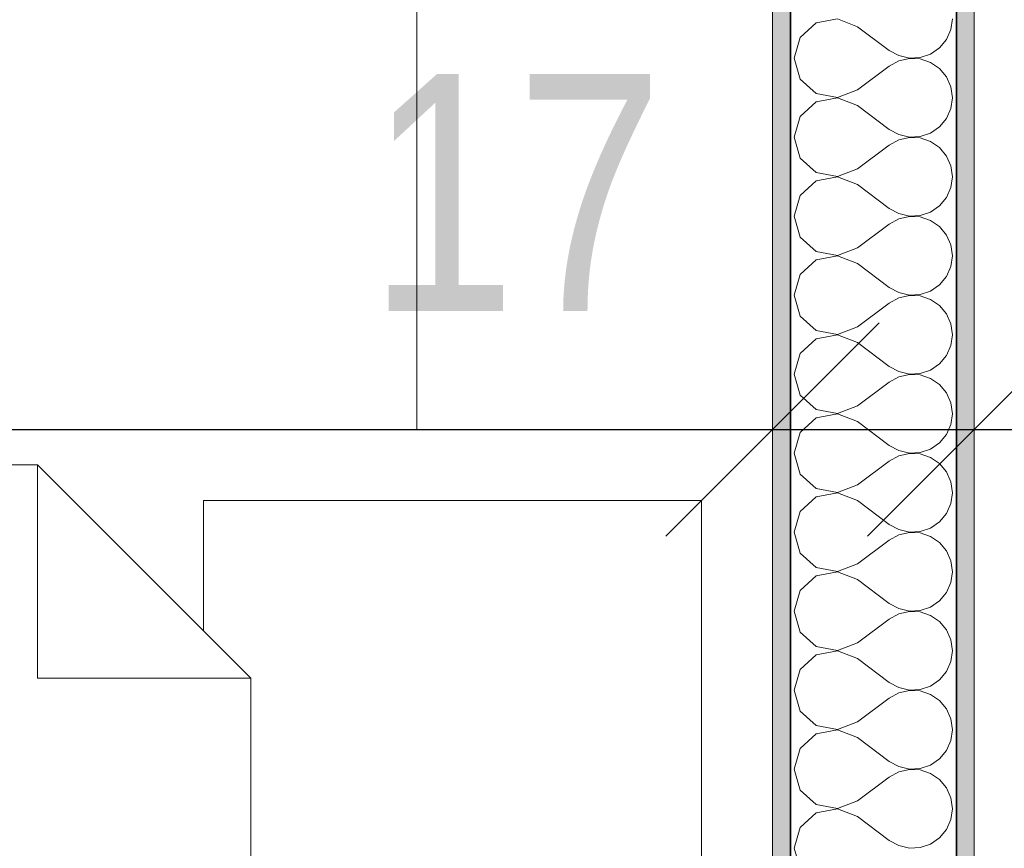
# Model space of a CAD drawing. Header units: centimetres. Extents: x -7.1 to 26.5, y -14.7 to 18.1.
# Tile 35 of 186: x 5.5 to 6.3, y 4.3 to 5. Entities that reach past the tile are written whole.
import ezdxf

# ---------------------------------------------------------------- set-up
doc = ezdxf.new("R2010")
doc.units = ezdxf.units.CM
doc.header["$LTSCALE"] = 10
doc.header["$PDMODE"] = 65
doc.linetypes.add('AUSGEZOGEN', pattern=[0])
for name, color, linetype in [('XR$1$015 Murs intérieurs', 7, 'Continuous'), ('XR$1$015 Murs intérieurs – Lignes de séparation des couches', 7, 'Continuous'), ('XR$1$065 Mobilier installé', 7, 'Continuous'), ('XR$1$080 Définition des locaux – Contour', 7, 'Continuous'), ('XR$2$105 Cotations100', 7, 'Continuous'), ('XR$3$015 Murs intérieurs – Hachures des composants', 7, 'Continuous')]:
    doc.layers.add(name, color=color, linetype=linetype)
doc.styles.add('ARIAL', font='arial.ttf')
doc.dimstyles.new('DIMSTYLE_3', dxfattribs={"dimtxt": 0.2, "dimasz": 0.3, "dimexe": 0, "dimexo": 0, "dimgap": 0.1, "dimtad": 2, "dimrnd": 0.005, "dimzin": 4, "dimdsep": 46, "dimtxsty": 'ARIAL', "dimblk1": 'ALL_ML_STRICH', "dimblk2": 'ALL_ML_STRICH', "dimsah": 1, "dimcen": 0, "dimclrd": 7, "dimclre": 7, "dimclrt": 7, "dimadec": 0, "dimazin": 0, "dimtfac": 1, "dimtdec": 0, "dimtix": 1, "dimtmove": 2, "dimatfit": 3, "dimfxl": 0, "dimtzin": 0, "dimlwd": 0, "dimlwe": 18, "dimarcsym": 0})
doc.dimstyles.new('DIMSTYLE_7', dxfattribs={"dimtxt": 0.2, "dimasz": 0.3, "dimexe": 0, "dimexo": 0, "dimgap": 0.1, "dimtad": 2, "dimdec": 1, "dimlfac": 100, "dimrnd": 0.5, "dimzin": 4, "dimdsep": 46, "dimtxsty": 'ARIAL', "dimblk1": 'ALL_ML_STRICH', "dimblk2": 'ALL_ML_STRICH', "dimsah": 1, "dimcen": 0, "dimclrd": 7, "dimclre": 7, "dimclrt": 7, "dimadec": 0, "dimazin": 0, "dimtfac": 1, "dimtdec": 0, "dimtix": 1, "dimtmove": 2, "dimatfit": 3, "dimfxl": 0, "dimtvp": 1.2, "dimtzin": 0, "dimlwd": 0, "dimlwe": 18, "dimarcsym": 0})

# ---------------------------------------------------------------- blocks, each defined once
blk = doc.blocks.new('ALL_ML_STRICH')
at = {"color": 0, "linetype": 'ByBlock', "lineweight": -2}
for p, q in [((0, -0.5), (0, 0.5)), ((-0.3, -0.3), (0.3, 0.3)), ((-1, 0), (0.5, 0))]:
    blk.add_line(p, q, dxfattribs=at)
blk = doc.blocks.new('*D165')
at = {"layer": 'DEFPOINTS', "color": 7, "linetype": 'AUSGEZOGEN', "lineweight": 18, "transparency": 16777216}
for p in [(6.10177, 4.74473), (2.28177, 4.6535), (2.28177, 4.6535)]:
    blk.add_point(p, dxfattribs=at)
at = {"layer": 'XR$2$105 Cotations100', "color": 7, "linetype": 'AUSGEZOGEN', "lineweight": -2, "transparency": 16777216}
for p, q in [((2.28177, 4.6535), (2.28177, 4.6535)), ((2.28177, 4.6535), (6.10177, 4.6535)), ((6.10177, 4.6535), (6.10177, 4.6535))]:
    blk.add_line(p, q, dxfattribs=at)
at = {"layer": 'XR$2$105 Cotations100', "color": 7, "linetype": 'AUSGEZOGEN', "lineweight": 18, "transparency": 16777216, "xscale": 0.3, "yscale": 0.3, "zscale": 0.3, "rotation": 180}
blk.add_blockref('ALL_ML_STRICH', (2.28177, 4.6535), dxfattribs=at)
at = {"layer": 'XR$2$105 Cotations100', "color": 7, "linetype": 'AUSGEZOGEN', "lineweight": 18, "transparency": 16777216, "xscale": 0.3, "yscale": 0.3, "zscale": 0.3}
blk.add_blockref('ALL_ML_STRICH', (6.10177, 4.6535), dxfattribs=at)
at = {"layer": 'XR$2$105 Cotations100', "color": 7, "linetype": 'AUSGEZOGEN', "lineweight": 18, "transparency": 16777216, "insert": (4.20415, 4.85705), "char_height": 0.2, "width": 0.64, "attachment_point": 5, "style": 'ARIAL'}
blk.add_mtext('\\W0.80;\\A1;{\\A1;{3.82\\H0.132000;\\S^ ;}}', dxfattribs=at)
blk = doc.blocks.new('*D166')
at = {"layer": 'DEFPOINTS', "color": 7, "linetype": 'AUSGEZOGEN', "lineweight": 18, "transparency": 16777216}
for p in [(6.10177, 4.74473), (6.27177, 4.73981), (6.10177, 4.6535)]:
    blk.add_point(p, dxfattribs=at)
at = {"layer": 'XR$2$105 Cotations100', "color": 7, "linetype": 'AUSGEZOGEN', "lineweight": -2, "transparency": 16777216}
for p, q in [((6.10177, 4.6535), (6.10177, 4.6535)), ((6.10177, 4.6535), (6.27177, 4.6535)), ((6.27177, 4.6535), (6.27177, 4.6535))]:
    blk.add_line(p, q, dxfattribs=at)
at = {"layer": 'XR$2$105 Cotations100', "color": 7, "linetype": 'AUSGEZOGEN', "lineweight": 18, "transparency": 16777216, "xscale": 0.3, "yscale": 0.3, "zscale": 0.3, "rotation": 180}
blk.add_blockref('ALL_ML_STRICH', (6.10177, 4.6535), dxfattribs=at)
at = {"layer": 'XR$2$105 Cotations100', "color": 7, "linetype": 'AUSGEZOGEN', "lineweight": 18, "transparency": 16777216, "xscale": 0.3, "yscale": 0.3, "zscale": 0.3}
blk.add_blockref('ALL_ML_STRICH', (6.27177, 4.6535), dxfattribs=at)
at = {"layer": 'XR$2$105 Cotations100', "color": 7, "linetype": 'AUSGEZOGEN', "lineweight": 18, "transparency": 16777216, "insert": (5.8853, 4.8535), "char_height": 0.2, "width": 0.64, "attachment_point": 5, "style": 'ARIAL'}
blk.add_mtext('\\W0.80;\\A1;{\\A1;{17\\H0.132000;\\S^ ;}}', dxfattribs=at)
blk = doc.blocks.new('*D167')
at = {"layer": 'DEFPOINTS', "color": 7, "linetype": 'AUSGEZOGEN', "lineweight": 18, "transparency": 16777216}
for p in [(6.27177, 4.73981), (7.39177, 4.7185), (6.27177, 4.6535)]:
    blk.add_point(p, dxfattribs=at)
at = {"layer": 'XR$2$105 Cotations100', "color": 7, "linetype": 'AUSGEZOGEN', "lineweight": -2, "transparency": 16777216}
for p, q in [((6.27177, 4.6535), (6.27177, 4.6535)), ((6.27177, 4.6535), (7.39177, 4.6535)), ((7.39177, 4.6535), (7.39177, 4.6535))]:
    blk.add_line(p, q, dxfattribs=at)
at = {"layer": 'XR$2$105 Cotations100', "color": 7, "linetype": 'AUSGEZOGEN', "lineweight": 18, "transparency": 16777216, "xscale": 0.3, "yscale": 0.3, "zscale": 0.3, "rotation": 180}
blk.add_blockref('ALL_ML_STRICH', (6.27177, 4.6535), dxfattribs=at)
at = {"layer": 'XR$2$105 Cotations100', "color": 7, "linetype": 'AUSGEZOGEN', "lineweight": 18, "transparency": 16777216, "xscale": 0.3, "yscale": 0.3, "zscale": 0.3}
blk.add_blockref('ALL_ML_STRICH', (7.39177, 4.6535), dxfattribs=at)
at = {"layer": 'XR$2$105 Cotations100', "color": 7, "linetype": 'AUSGEZOGEN', "lineweight": 18, "transparency": 16777216, "insert": (6.84415, 4.8535), "char_height": 0.2, "width": 0.64, "attachment_point": 5, "style": 'ARIAL'}
blk.add_mtext('\\W0.80;\\A1;{\\A1;{1.12\\H0.132000;\\S^ ;}}', dxfattribs=at)
blk = doc.blocks.new('COMPLEXOBJECT_156')
at = {"layer": 'XR$3$015 Murs intérieurs – Hachures des composants', "color": 8, "linetype": 'AUSGEZOGEN', "lineweight": 13, "transparency": 33554687}
for p, q in [((6.15643, 4.99987), (6.13853, 4.99648)), ((6.17344, 4.99333), (6.15643, 4.99987)), ((6.25217, 4.99089), (6.25344, 5)), ((6.13853, 4.99648), (6.12508, 4.98419)), ((6.17344, 4.99333), (6.20011, 4.97333)), ((6.12508, 4.98419), (6.12011, 4.96667)), ((6.24846, 4.98248), (6.25217, 4.99089)), ((6.23501, 4.97019), (6.24259, 4.97539)), ((6.24259, 4.97539), (6.24846, 4.98248)), ((6.12011, 4.96667), (6.12508, 4.94914)), ((6.20011, 4.97333), (6.20815, 4.96888)), ((6.20815, 4.96888), (6.21711, 4.9668)), ((6.21711, 4.96653), (6.20815, 4.96445)), ((6.21711, 4.9668), (6.2263, 4.96725)), ((6.2263, 4.96609), (6.21711, 4.96653)), ((6.2263, 4.96725), (6.23501, 4.97019)), ((6.17344, 4.94), (6.20011, 4.96)), ((6.20815, 4.96445), (6.20011, 4.96)), ((6.23501, 4.96315), (6.2263, 4.96609)), ((6.24259, 4.95794), (6.23501, 4.96315)), ((6.24846, 4.95086), (6.24259, 4.95794)), ((6.25217, 4.94244), (6.24846, 4.95086)), ((6.12508, 4.94914), (6.13853, 4.93685)), ((6.25344, 4.93333), (6.25217, 4.94244)), ((6.13853, 4.93685), (6.15643, 4.93347)), ((6.15643, 4.9332), (6.13853, 4.92981)), ((6.15643, 4.93347), (6.17344, 4.94)), ((6.17344, 4.92667), (6.15643, 4.9332)), ((6.25217, 4.92422), (6.25344, 4.93333)), ((6.13853, 4.92981), (6.12508, 4.91752)), ((6.17344, 4.92667), (6.20011, 4.90667)), ((6.12508, 4.91752), (6.12011, 4.9)), ((6.24846, 4.91581), (6.25217, 4.92422)), ((6.23501, 4.90352), (6.24259, 4.90873)), ((6.24259, 4.90873), (6.24846, 4.91581)), ((6.12011, 4.9), (6.12508, 4.88248)), ((6.20011, 4.90667), (6.20815, 4.90222)), ((6.20815, 4.90222), (6.21711, 4.90013)), ((6.21711, 4.89987), (6.20815, 4.89778)), ((6.21711, 4.90013), (6.2263, 4.90058)), ((6.2263, 4.89942), (6.21711, 4.89987)), ((6.2263, 4.90058), (6.23501, 4.90352)), ((6.17344, 4.87333), (6.20011, 4.89333)), ((6.20815, 4.89778), (6.20011, 4.89333)), ((6.23501, 4.89648), (6.2263, 4.89942)), ((6.24259, 4.89127), (6.23501, 4.89648)), ((6.24846, 4.88419), (6.24259, 4.89127)), ((6.25217, 4.87578), (6.24846, 4.88419)), ((6.12508, 4.88248), (6.13853, 4.87019)), ((6.25344, 4.86667), (6.25217, 4.87578)), ((6.13853, 4.87019), (6.15643, 4.8668)), ((6.15643, 4.8668), (6.17344, 4.87333)), ((6.25217, 4.85756), (6.25344, 4.86667)), ((6.13853, 4.86315), (6.12508, 4.85086)), ((6.15643, 4.86653), (6.13853, 4.86315)), ((6.17344, 4.86), (6.15643, 4.86653)), ((6.17344, 4.86), (6.20011, 4.84)), ((6.12508, 4.85086), (6.12011, 4.83333)), ((6.24846, 4.84914), (6.25217, 4.85756)), ((6.23501, 4.83685), (6.24259, 4.84206)), ((6.24259, 4.84206), (6.24846, 4.84914)), ((6.20011, 4.84), (6.20815, 4.83555)), ((6.20815, 4.83555), (6.21711, 4.83347)), ((6.21711, 4.83347), (6.2263, 4.83391)), ((6.2263, 4.83391), (6.23501, 4.83685)), ((6.12011, 4.83333), (6.12508, 4.81581)), ((6.17344, 4.80667), (6.20011, 4.82667)), ((6.20815, 4.83112), (6.20011, 4.82667)), ((6.21711, 4.8332), (6.20815, 4.83112)), ((6.2263, 4.83275), (6.21711, 4.8332)), ((6.23501, 4.82981), (6.2263, 4.83275)), ((6.24259, 4.82461), (6.23501, 4.82981)), ((6.24846, 4.81752), (6.24259, 4.82461)), ((6.25217, 4.80911), (6.24846, 4.81752)), ((6.12508, 4.81581), (6.13853, 4.80352)), ((6.25344, 4.8), (6.25217, 4.80911)), ((6.13853, 4.80352), (6.15643, 4.80013)), ((6.15643, 4.80013), (6.17344, 4.80667)), ((6.13853, 4.79648), (6.12508, 4.78419)), ((6.15643, 4.79987), (6.13853, 4.79648)), ((6.17344, 4.79333), (6.15643, 4.79987)), ((6.17344, 4.79333), (6.20011, 4.77333)), ((6.25217, 4.79089), (6.25344, 4.8)), ((6.12508, 4.78419), (6.12011, 4.76667)), ((6.24846, 4.78248), (6.25217, 4.79089)), ((6.23501, 4.77019), (6.24259, 4.77539)), ((6.24259, 4.77539), (6.24846, 4.78248)), ((6.20011, 4.77333), (6.20815, 4.76888)), ((6.20815, 4.76888), (6.21711, 4.7668)), ((6.21711, 4.7668), (6.2263, 4.76725)), ((6.2263, 4.76725), (6.23501, 4.77019)), ((6.12011, 4.76667), (6.12508, 4.74914)), ((6.17344, 4.74), (6.20011, 4.76)), ((6.20815, 4.76445), (6.20011, 4.76)), ((6.21711, 4.76653), (6.20815, 4.76445)), ((6.2263, 4.76609), (6.21711, 4.76653)), ((6.23501, 4.76315), (6.2263, 4.76609)), ((6.24259, 4.75794), (6.23501, 4.76315)), ((6.24846, 4.75086), (6.24259, 4.75794)), ((6.25217, 4.74244), (6.24846, 4.75086)), ((6.12508, 4.74914), (6.13853, 4.73685)), ((6.25344, 4.73333), (6.25217, 4.74244)), ((6.13853, 4.73685), (6.15643, 4.73347)), ((6.15643, 4.73347), (6.17344, 4.74)), ((6.13853, 4.72981), (6.12508, 4.71752)), ((6.15643, 4.7332), (6.13853, 4.72981)), ((6.17344, 4.72667), (6.15643, 4.7332)), ((6.17344, 4.72667), (6.20011, 4.70667)), ((6.25217, 4.72422), (6.25344, 4.73333)), ((6.12508, 4.71752), (6.12011, 4.7)), ((6.24846, 4.71581), (6.25217, 4.72422)), ((6.24259, 4.70873), (6.24846, 4.71581)), ((6.20011, 4.70667), (6.20815, 4.70222)), ((6.20815, 4.70222), (6.21711, 4.70013)), ((6.21711, 4.70013), (6.2263, 4.70058)), ((6.2263, 4.70058), (6.23501, 4.70352)), ((6.23501, 4.70352), (6.24259, 4.70873)), ((6.12011, 4.7), (6.12508, 4.68248)), ((6.17344, 4.67333), (6.20011, 4.69333)), ((6.20815, 4.69778), (6.20011, 4.69333)), ((6.21711, 4.69987), (6.20815, 4.69778)), ((6.2263, 4.69942), (6.21711, 4.69987)), ((6.23501, 4.69648), (6.2263, 4.69942)), ((6.24259, 4.69127), (6.23501, 4.69648)), ((6.24846, 4.68419), (6.24259, 4.69127)), ((6.25217, 4.67578), (6.24846, 4.68419)), ((6.12508, 4.68248), (6.13853, 4.67019)), ((6.25344, 4.66667), (6.25217, 4.67578)), ((6.13853, 4.67019), (6.15643, 4.6668)), ((6.15643, 4.6668), (6.17344, 4.67333)), ((6.13853, 4.66315), (6.12508, 4.65086)), ((6.15643, 4.66653), (6.13853, 4.66315)), ((6.17344, 4.66), (6.15643, 4.66653)), ((6.17344, 4.66), (6.20011, 4.64)), ((6.25217, 4.65756), (6.25344, 4.66667)), ((6.12508, 4.65086), (6.12011, 4.63333)), ((6.24846, 4.64914), (6.25217, 4.65756)), ((6.24259, 4.64206), (6.24846, 4.64914)), ((6.20011, 4.64), (6.20815, 4.63555)), ((6.20815, 4.63555), (6.21711, 4.63347)), ((6.2263, 4.63391), (6.23501, 4.63685)), ((6.23501, 4.63685), (6.24259, 4.64206)), ((6.12011, 4.63333), (6.12508, 4.61581)), ((6.17344, 4.60667), (6.20011, 4.62667)), ((6.20815, 4.63112), (6.20011, 4.62667)), ((6.21711, 4.6332), (6.20815, 4.63112)), ((6.21711, 4.63347), (6.2263, 4.63391)), ((6.2263, 4.63275), (6.21711, 4.6332)), ((6.23501, 4.62981), (6.2263, 4.63275)), ((6.24259, 4.62461), (6.23501, 4.62981)), ((6.24846, 4.61752), (6.24259, 4.62461)), ((6.25217, 4.60911), (6.24846, 4.61752)), ((6.12508, 4.61581), (6.13853, 4.60352)), ((6.13853, 4.60352), (6.15643, 4.60013)), ((6.15643, 4.60013), (6.17344, 4.60667)), ((6.25344, 4.6), (6.25217, 4.60911)), ((6.13853, 4.59648), (6.12508, 4.58419)), ((6.15643, 4.59987), (6.13853, 4.59648)), ((6.17344, 4.59333), (6.15643, 4.59987)), ((6.17344, 4.59333), (6.20011, 4.57333)), ((6.25217, 4.59089), (6.25344, 4.6)), ((6.24846, 4.58248), (6.25217, 4.59089)), ((6.12508, 4.58419), (6.12011, 4.56667)), ((6.24259, 4.57539), (6.24846, 4.58248)), ((6.20011, 4.57333), (6.20815, 4.56888)), ((6.20815, 4.56888), (6.21711, 4.5668)), ((6.2263, 4.56725), (6.23501, 4.57019)), ((6.23501, 4.57019), (6.24259, 4.57539)), ((6.12011, 4.56667), (6.12508, 4.54914)), ((6.17344, 4.54), (6.20011, 4.56)), ((6.20815, 4.56445), (6.20011, 4.56)), ((6.21711, 4.56653), (6.20815, 4.56445)), ((6.21711, 4.5668), (6.2263, 4.56725)), ((6.2263, 4.56609), (6.21711, 4.56653)), ((6.23501, 4.56315), (6.2263, 4.56609)), ((6.24259, 4.55794), (6.23501, 4.56315)), ((6.24846, 4.55086), (6.24259, 4.55794)), ((6.12508, 4.54914), (6.13853, 4.53685)), ((6.25217, 4.54244), (6.24846, 4.55086)), ((6.13853, 4.53685), (6.15643, 4.53347)), ((6.15643, 4.53347), (6.17344, 4.54)), ((6.25344, 4.53333), (6.25217, 4.54244)), ((6.13853, 4.52981), (6.12508, 4.51752)), ((6.15643, 4.5332), (6.13853, 4.52981)), ((6.17344, 4.52667), (6.15643, 4.5332)), ((6.17344, 4.52667), (6.20011, 4.50667)), ((6.25217, 4.52422), (6.25344, 4.53333)), ((6.24846, 4.51581), (6.25217, 4.52422)), ((6.12508, 4.51752), (6.12011, 4.5)), ((6.24259, 4.50873), (6.24846, 4.51581)), ((6.20011, 4.50667), (6.20815, 4.50222)), ((6.20815, 4.50222), (6.21711, 4.50013)), ((6.2263, 4.50058), (6.23501, 4.50352)), ((6.23501, 4.50352), (6.24259, 4.50873)), ((6.12011, 4.5), (6.12508, 4.48248)), ((6.17344, 4.47333), (6.20011, 4.49333)), ((6.20815, 4.49778), (6.20011, 4.49333)), ((6.21711, 4.49987), (6.20815, 4.49778)), ((6.21711, 4.50013), (6.2263, 4.50058)), ((6.2263, 4.49942), (6.21711, 4.49987)), ((6.23501, 4.49648), (6.2263, 4.49942)), ((6.24259, 4.49127), (6.23501, 4.49648)), ((6.24846, 4.48419), (6.24259, 4.49127)), ((6.12508, 4.48248), (6.13853, 4.47019)), ((6.25217, 4.47578), (6.24846, 4.48419)), ((6.13853, 4.47019), (6.15643, 4.4668)), ((6.15643, 4.4668), (6.17344, 4.47333)), ((6.25344, 4.46667), (6.25217, 4.47578)), ((6.13853, 4.46315), (6.12508, 4.45086)), ((6.15643, 4.46653), (6.13853, 4.46315)), ((6.17344, 4.46), (6.15643, 4.46653)), ((6.17344, 4.46), (6.20011, 4.44)), ((6.25217, 4.45756), (6.25344, 4.46667)), ((6.24846, 4.44914), (6.25217, 4.45756)), ((6.12508, 4.45086), (6.12011, 4.43333)), ((6.24259, 4.44206), (6.24846, 4.44914)), ((6.20011, 4.44), (6.20815, 4.43555)), ((6.20815, 4.43555), (6.21711, 4.43347)), ((6.2263, 4.43391), (6.23501, 4.43685)), ((6.23501, 4.43685), (6.24259, 4.44206)), ((6.12011, 4.43333), (6.12508, 4.41581)), ((6.17344, 4.40667), (6.20011, 4.42667)), ((6.20815, 4.43112), (6.20011, 4.42667)), ((6.21711, 4.4332), (6.20815, 4.43112)), ((6.21711, 4.43347), (6.2263, 4.43391)), ((6.2263, 4.43275), (6.21711, 4.4332)), ((6.23501, 4.42981), (6.2263, 4.43275)), ((6.24259, 4.42461), (6.23501, 4.42981)), ((6.24846, 4.41752), (6.24259, 4.42461)), ((6.12508, 4.41581), (6.13853, 4.40352)), ((6.25217, 4.40911), (6.24846, 4.41752)), ((6.13853, 4.40352), (6.15643, 4.40013)), ((6.15643, 4.40013), (6.17344, 4.40667)), ((6.25344, 4.4), (6.25217, 4.40911)), ((6.13853, 4.39648), (6.12508, 4.38419)), ((6.15643, 4.39987), (6.13853, 4.39648)), ((6.17344, 4.39333), (6.15643, 4.39987)), ((6.17344, 4.39333), (6.20011, 4.37333)), ((6.25217, 4.39089), (6.25344, 4.4)), ((6.24846, 4.38248), (6.25217, 4.39089)), ((6.12508, 4.38419), (6.12011, 4.36667)), ((6.24259, 4.37539), (6.24846, 4.38248)), ((6.20011, 4.37333), (6.20815, 4.36888)), ((6.20815, 4.36888), (6.21711, 4.3668)), ((6.2263, 4.36725), (6.23501, 4.37019)), ((6.23501, 4.37019), (6.24259, 4.37539)), ((6.12011, 4.36667), (6.12508, 4.34914)), ((6.20815, 4.36445), (6.20011, 4.36)), ((6.21711, 4.36653), (6.20815, 4.36445)), ((6.21711, 4.3668), (6.2263, 4.36725)), ((6.2263, 4.36609), (6.21711, 4.36653)), ((6.23501, 4.36315), (6.2263, 4.36609)), ((6.24259, 4.35794), (6.23501, 4.36315)), ((6.17344, 4.34), (6.20011, 4.36)), ((6.24846, 4.35086), (6.24259, 4.35794)), ((6.12508, 4.34914), (6.13853, 4.33685)), ((6.25217, 4.34244), (6.24846, 4.35086)), ((6.13853, 4.33685), (6.15643, 4.33347)), ((6.15643, 4.33347), (6.17344, 4.34)), ((6.25344, 4.33333), (6.25217, 4.34244)), ((6.13853, 4.32981), (6.12508, 4.31752)), ((6.15643, 4.3332), (6.13853, 4.32981)), ((6.17344, 4.32667), (6.15643, 4.3332)), ((6.25217, 4.32422), (6.25344, 4.33333)), ((6.17344, 4.32667), (6.20011, 4.30667)), ((6.24846, 4.31581), (6.25217, 4.32422)), ((6.12508, 4.31752), (6.12011, 4.3)), ((6.24259, 4.30873), (6.24846, 4.31581)), ((6.20011, 4.30667), (6.20815, 4.30222)), ((6.20815, 4.30222), (6.21711, 4.30013)), ((6.2263, 4.30058), (6.23501, 4.30352)), ((6.23501, 4.30352), (6.24259, 4.30873)), ((6.12011, 4.3), (6.12508, 4.28248)), ((6.21711, 4.30013), (6.2263, 4.30058))]:
    blk.add_line(p, q, dxfattribs=at)

msp = doc.modelspace()

# ---------------------------------------------------------------- hatches: boundary and pattern name
at = {"layer": 'XR$3$015 Murs intérieurs – Hachures des composants', "linetype": 'AUSGEZOGEN', "lineweight": 13, "true_color": 0x202020, "transparency": 33554687}
for points in [[(6.10177, 3.7535), (6.11677, 3.7535), (6.11677, 5.6235), (6.10177, 5.6235)], [(6.25677, 5.6235), (6.25677, 3.5985), (6.27177, 3.5985), (6.27177, 5.6235)]]:
    msp.add_hatch(color=250, dxfattribs=at).paths.add_polyline_path(points)

# ---------------------------------------------------------------- linework, layer by layer
at = {"layer": 'XR$1$015 Murs intérieurs', "color": 7, "linetype": 'AUSGEZOGEN', "lineweight": 18, "transparency": 33554687}
for p, q in [((6.10177, 5.6235), (6.10177, 3.7535)), ((6.27177, 3.5835), (6.27177, 5.6235))]:
    msp.add_line(p, q, dxfattribs=at)
at = {"layer": 'XR$1$015 Murs intérieurs – Lignes de séparation des couches', "color": 7, "linetype": 'AUSGEZOGEN', "lineweight": 35, "transparency": 33554687}
for p, q in [((6.11677, 5.6235), (6.11677, 3.7385)), ((6.25677, 5.6235), (6.25677, 3.5985))]:
    msp.add_line(p, q, dxfattribs=at)
at = {"layer": 'XR$1$065 Mobilier installé', "color": 8, "linetype": 'AUSGEZOGEN', "lineweight": 13, "transparency": 33554687}
for p, q in [((5.80177, 4.6535), (5.80177, 5.1535)), ((6.10177, 5.1535), (6.10177, 4.6535)), ((4.10177, 4.6535), (6.10177, 4.6535)), ((6.10177, 4.6535), (5.80177, 4.6535)), ((6.10177, 4.6535), (6.10177, 3.7535)), ((5.48177, 4.6235), (5.48177, 4.4435)), ((5.66177, 4.4435), (5.48177, 4.4435))]:
    msp.add_line(p, q, dxfattribs=at)
for points in [[(4.13177, 3.7835), (4.13177, 4.6235), (5.48177, 4.6235), (5.66177, 4.4435), (5.66177, 3.7835), (4.13177, 3.7835)], [(5.66177, 4.4435), (5.62177, 4.4835), (5.62177, 4.5935), (6.04177, 4.5935), (6.04177, 3.8135), (5.66177, 3.8135), (5.66177, 4.4435)]]:
    msp.add_lwpolyline(points, close=True, dxfattribs=at)
at = {"layer": 'XR$1$080 Définition des locaux – Contour', "color": 8, "linetype": 'AUSGEZOGEN', "lineweight": 13, "transparency": 33554687}
for points in [[(9.64177, 8.1935), (6.27177, 8.1935), (6.27177, 3.5835), (7.39177, 3.5835), (7.39177, 5.8735), (7.39177, 6.2385), (9.64177, 6.2385), (9.64177, 8.1935)], [(6.10177, 3.7535), (6.10177, 6.6135), (2.28177, 6.6135), (2.28177, 3.7535), (6.10177, 3.7535)]]:
    msp.add_lwpolyline(points, close=True, dxfattribs=at)

# ---------------------------------------------------------------- block references
at = {"layer": 'XR$3$015 Murs intérieurs – Hachures des composants', "color": 8, "linetype": 'AUSGEZOGEN', "lineweight": 13, "transparency": 33554687}
msp.add_blockref('COMPLEXOBJECT_156', (0, 0), dxfattribs=at)

# ---------------------------------------------------------------- dimensions: what is measured, and where the dimension line sits
at = {"layer": 'XR$2$105 Cotations100', "color": 7, "linetype": 'AUSGEZOGEN', "lineweight": 18, "transparency": 33554687}
for base, p1, p2, dimstyle, picture, middle in [((6.10177, 4.6535), (2.28177, 4.6535), (6.10177, 4.6535), 'DIMSTYLE_3', '*D165', (4.20415, 4.85705)), ((6.27177, 4.6535), (6.10177, 4.6535), (6.27177, 4.6535), 'DIMSTYLE_7', '*D166', (5.8853, 4.8535)), ((7.39177, 4.6535), (6.27177, 4.6535), (7.39177, 4.6535), 'DIMSTYLE_3', '*D167', (6.84415, 4.8535))]:
    dim = msp.add_linear_dim(base=base, p1=p1, p2=p2, dimstyle=dimstyle, override={"dimpost": '<>', "dimclrd": 7, "dimclre": 7, "dimclrt": 7, "dimlwd": 0, "dimlwe": 18}, dxfattribs=at)
    dim.commit()
    dim.dimension.update_dxf_attribs({"geometry": picture, "text_midpoint": middle, "dimtype": 160})

doc.saveas('drawing.dxf')
